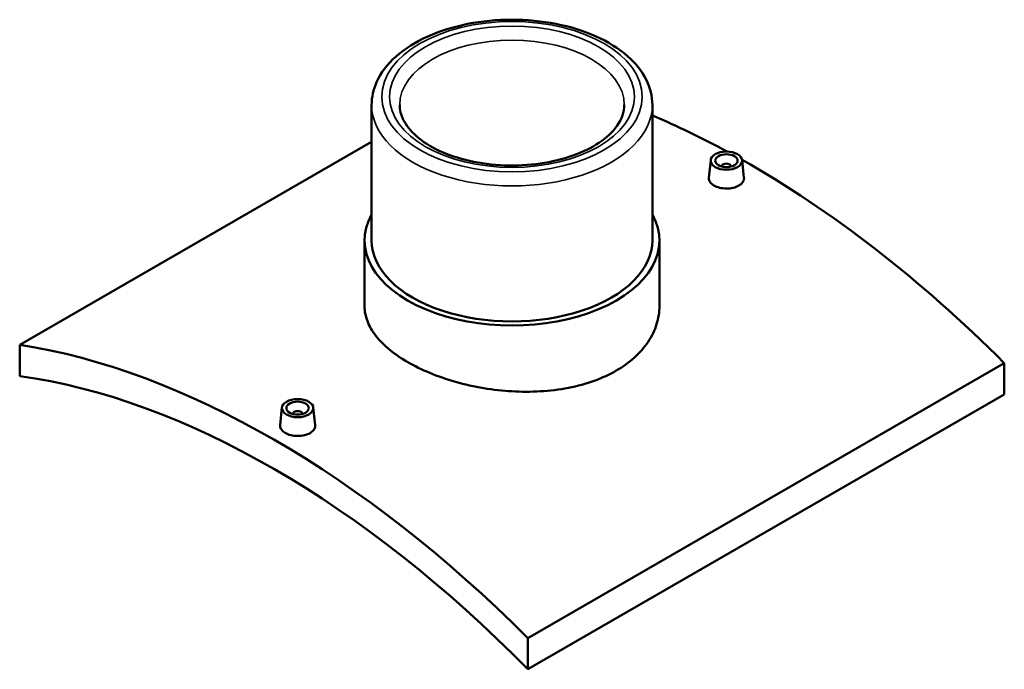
# Model space of a CAD drawing. Header units: millimetres. Extents: x -224 to 1412, y -611 to 992.
# Tile 5 of 5: x 974 to 1412, y 702 to 992. Entities that reach past the tile are written whole.
import ezdxf

# ---------------------------------------------------------------- set-up
doc = ezdxf.new("R2010")
doc.units = ezdxf.units.MM
doc.layers.add('Visible (ANSI)', color=7, linetype='Continuous', lineweight=50)
doc.layers.add('Visible Narrow (ANSI)', color=7, linetype='Continuous', lineweight=35)

msp = doc.modelspace()

# ---------------------------------------------------------------- linework, layer by layer
at = {"layer": 'Visible (ANSI)'}
for p, q in [((1130.25, 953.72), (1130.25, 893.38)), ((1255.25, 953.72), (1255.25, 893.38)), ((973.55, 846.9), (1130.25, 937.37)), ((1281.22, 929.15), (1280.38, 921.31)), ((1286.21, 926.25), (1286.21, 926.45)), ((1290.21, 926.25), (1290.21, 926.45)), ((1295.2, 929.15), (1296.04, 921.32)), ((1127.12, 893.38), (1127.12, 864.06)), ((1258.37, 893.38), (1258.37, 864.06)), ((973.55, 846.9), (973.55, 832.96)), ((1411.95, 838.73), (1199.82, 716.26)), ((1411.95, 838.73), (1411.95, 824.79)), ((1199.82, 702.32), (1411.95, 824.79)), ((1090.3, 818.92), (1089.46, 811.08)), ((1095.29, 816.22), (1095.29, 816.03)), ((1099.29, 816.22), (1099.29, 816.03)), ((1104.28, 818.92), (1105.12, 811.09)), ((1199.82, 702.32), (1199.82, 716.26))]:
    msp.add_line(p, q, dxfattribs=at)
for centre, major_axis, start_param, end_param in [((1298.82, 546.7), (233, -403.57), 2.387407, 2.488797), ((1288.21, 926.45), (-2, 0), 2.963882, 6.460896), ((1298.82, 546.7), (233, -403.57), 2.005716, 2.367225), ((1192.75, 893.38), (65.62, 0), 2.831748, 6.59303), ((1192.75, 893.38), (-62.5, 0), 0, 3.141593), ((1086.68, 424.22), (-233, 403.57), 5.147308, 5.848266), ((1086.68, 424.22), (225, -389.71), 1.992686, 2.719703), ((1097.29, 816.22), (-2, 0), 2.963882, 6.460896)]:
    msp.add_ellipse(centre, major_axis=major_axis, ratio=0.57735, start_param=start_param, end_param=end_param, dxfattribs=at)
for centre, major_axis in [((1288.21, 928.9), (7, 0)), ((1288.21, 928.9), (5, 0)), ((1097.29, 818.67), (-7, 0)), ((1097.29, 818.67), (5, 0))]:
    msp.add_ellipse(centre, major_axis=major_axis, ratio=0.57735, dxfattribs=at)
for points, knots in [([(1255.25, 953.72), (1255.25, 957.59), (1254.29, 961.44), (1250.57, 968.87), (1247.72, 972.4), (1240.26, 978.94), (1235.52, 981.87), (1224.75, 986.7), (1218.7, 988.58), (1205.97, 991.08), (1199.3, 991.71), (1185.98, 991.7), (1179.33, 991.06), (1166.67, 988.54), (1160.66, 986.67), (1149.85, 981.81), (1145.06, 978.82), (1137.3, 971.94), (1134.3, 968.05), (1131, 960.58), (1130.25, 957.16), (1130.25, 953.72)], [0.785398, 0.785398, 0.785398, 0.785398, 1.066565, 1.066565, 1.368114, 1.368114, 1.695669, 1.695669, 2.02788, 2.02788, 2.358158, 2.358158, 2.687502, 2.687502, 3.017796, 3.017796, 3.35001, 3.35001, 3.677305, 3.677305, 3.926991, 3.926991, 3.926991, 3.926991]), ([(1242.75, 953.72), (1242.75, 950.62), (1241.71, 947.46), (1237.57, 941.7), (1234.88, 939.15), (1228.16, 934.68), (1224.22, 932.73), (1215.37, 929.59), (1210.46, 928.39), (1200.16, 926.9), (1194.77, 926.62), (1184.1, 927.01), (1178.81, 927.69), (1168.94, 929.93), (1164.34, 931.48), (1156.34, 935.22), (1152.93, 937.41), (1147.54, 942.12), (1145.58, 944.63), (1143.26, 949.34), (1142.75, 951.54), (1142.75, 953.72)], [5.497787, 5.497787, 5.497787, 5.497787, 5.891179, 5.891179, 6.212015, 6.212015, 6.516911, 6.516911, 6.823451, 6.823451, 7.132392, 7.132392, 7.441933, 7.441933, 7.750044, 7.750044, 8.055418, 8.055418, 8.362549, 8.362549, 8.63938, 8.63938, 8.63938, 8.63938]), ([(1293.76, 917.8), (1293.06, 917.4), (1292.18, 917.06), (1290.24, 916.6), (1289.19, 916.5), (1287.22, 916.51), (1286.17, 916.63), (1284.24, 917.11), (1283.36, 917.46), (1281.97, 918.26), (1281.36, 918.77), (1280.56, 919.87), (1280.37, 920.47), (1280.37, 921.13), (1280.37, 921.22), (1280.38, 921.31)], [2.363465, 2.363465, 2.363465, 2.363465, 2.658923, 2.658923, 2.954381, 2.954381, 3.249789, 3.249789, 3.545197, 3.545197, 3.840606, 3.840606, 4.136014, 4.136014, 4.183963, 4.183963, 4.183963, 4.183963]), ([(1296.04, 921.32), (1296.05, 921.22), (1296.05, 921.13), (1296.05, 920.46), (1295.86, 919.84), (1295.06, 918.72), (1294.45, 918.21), (1293.76, 917.8)], [6.4513067, 6.4513067, 6.4513067, 6.4513067, 6.4993648, 6.4993648, 6.7948796, 6.7948796, 7.0903945, 7.0903945, 7.0903945, 7.0903945]), ([(1239.15, 835.36), (1236.24, 833.68), (1232.94, 832.15), (1225.77, 829.55), (1221.89, 828.49), (1213.81, 826.92), (1209.59, 826.41), (1201.12, 825.91), (1196.86, 825.93), (1188.63, 826.41), (1184.38, 826.88), (1175.91, 828.3), (1171.69, 829.24), (1163.61, 831.53), (1159.73, 832.88), (1152.56, 835.85), (1149.26, 837.47), (1143.43, 840.84), (1140.69, 842.7), (1135.87, 846.65), (1133.79, 848.75), (1130.44, 853.06), (1129.18, 855.28), (1127.52, 859.71), (1127.12, 861.92), (1127.12, 864.06)], [0, 0, 0, 0, 1.23778, 1.23778, 2.47556, 2.47556, 3.71334, 3.71334, 4.951121, 4.951121, 6.188884, 6.188884, 7.426648, 7.426648, 8.664411, 8.664411, 9.902174, 9.902174, 11.139938, 11.139938, 12.377701, 12.377701, 13.615465, 13.615465, 14.853228, 14.853228, 14.853228, 14.853228]), ([(1258.37, 864.06), (1258.37, 861.44), (1257.98, 858.74), (1256.32, 853.39), (1255.06, 850.74), (1251.71, 845.71), (1249.63, 843.33), (1244.81, 839), (1242.07, 837.05), (1239.15, 835.36)], [34.657577, 34.657577, 34.657577, 34.657577, 35.895357, 35.895357, 37.133137, 37.133137, 38.370917, 38.370917, 39.608698, 39.608698, 39.608698, 39.608698]), ([(1102.84, 807.58), (1102.14, 807.17), (1101.26, 806.83), (1099.33, 806.38), (1098.27, 806.27), (1096.31, 806.29), (1095.26, 806.41), (1093.32, 806.88), (1092.44, 807.23), (1091.05, 808.04), (1090.45, 808.54), (1089.65, 809.65), (1089.45, 810.25), (1089.45, 810.9), (1089.45, 810.99), (1089.46, 811.08)], [0, 0, 0, 0, 0.295515, 0.295515, 0.59103, 0.59103, 0.886381, 0.886381, 1.181732, 1.181732, 1.477084, 1.477084, 1.772435, 1.772435, 1.820496, 1.820496, 1.820496, 1.820496]), ([(1105.12, 811.09), (1105.13, 810.99), (1105.13, 810.9), (1105.13, 810.23), (1104.94, 809.62), (1104.14, 808.49), (1103.53, 807.98), (1102.84, 807.58)], [4.0878443, 4.0878443, 4.0878443, 4.0878443, 4.1360139, 4.1360139, 4.4314718, 4.4314718, 4.7269297, 4.7269297, 4.7269297, 4.7269297])]:
    msp.add_open_spline(points, degree=3, knots=knots, dxfattribs=at)
at = {"layer": 'Visible Narrow (ANSI)'}
for major_axis in [(58, 0), (54.5, 0)]:
    msp.add_ellipse((1192.75, 957.39), major_axis=major_axis, ratio=0.57735, dxfattribs=at)
for major_axis, start_param, end_param in [((-50, 0), 3.141593, 6.283185), ((-62.5, 0), 0, 3.141593)]:
    msp.add_ellipse((1192.75, 953.72), major_axis=major_axis, ratio=0.57735, start_param=start_param, end_param=end_param, dxfattribs=at)

doc.saveas('drawing.dxf')
